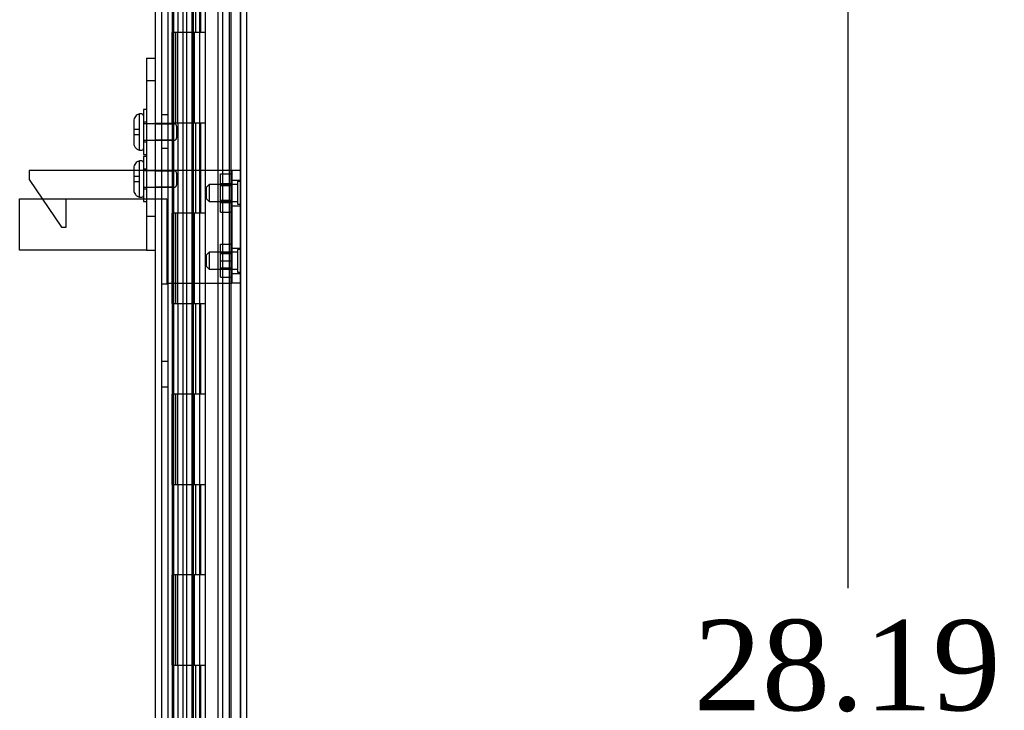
# Model space of a CAD drawing. Header units: inches. Extents: x 1 to 240, y -1 to 159.
# Tile 20 of 103: x 22.55 to 33.45, y 82.54 to 90.18. Entities that reach past the tile are written whole.
import ezdxf
from ezdxf.enums import TextEntityAlignment as Align
from ezdxf.lldxf.tags import DXFTag

# ---------------------------------------------------------------- set-up
doc = ezdxf.new("R2010")
doc.units = ezdxf.units.IN
doc.header["$MEASUREMENT"] = 0
for name, color, linetype in [('COM43552', 7, 'Continuous'), ('COM43581', 7, 'Continuous'), ('COM54932', 7, 'Continuous'), ('COM55891', 7, 'Continuous'), ('COM70219', 7, 'Continuous'), ('COM70657-10', 7, 'Continuous'), ('COM70658-6', 7, 'Continuous'), ('COM70662-26C', 7, 'Continuous'), ('Default', 7, 'Continuous'), ('HNG10620-26B', 7, 'Continuous'), ('HNG10620-26P', 7, 'Continuous'), ('NTS17050', 7, 'Continuous'), ('SCS189755', 7, 'Continuous'), ('STD26057', 7, 'Continuous'), ('WAF250205', 7, 'Continuous')]:
    doc.layers.add(name, color=color, linetype=linetype)
doc.styles.add('SEACAD_Times_New_Roman', font='times.ttf')
tags = doc.linetypes.add('HIDDEN2', pattern=[0.1875, 0.125, -0.0625]).pattern_tags.tags
tags[6:7] = [DXFTag(74, 4), DXFTag(75, 0), DXFTag(340, '0'), DXFTag(46, 0.0), DXFTag(50, 0.0), DXFTag(44, 0.0), DXFTag(45, 0.0)]
tags[4:5] = [DXFTag(74, 4), DXFTag(75, 0), DXFTag(340, '0'), DXFTag(46, 0.0), DXFTag(50, 0.0), DXFTag(44, 0.0), DXFTag(45, 0.0)]
doc.dimstyles.new('HAMMOND_(STH_-_240x160)', dxfattribs={"dimtxt": 1, "dimasz": 1.25, "dimexe": 0.5, "dimexo": 0.5, "dimgap": 0.25, "dimtad": 0, "dimtih": 1, "dimtoh": 1, "dimzin": 0, "dimdsep": 46, "dimtxsty": 'SEACAD_Times_New_Roman', "dimblk1": '_SE_FILLED', "dimblk2": '_SE_FILLED', "dimsah": 1, "dimcen": 0.5, "dimadec": 0, "dimazin": 0, "dimtfac": 0.8, "dimtofl": 0, "dimtmove": 0, "dimatfit": 3, "dimfxl": 1, "dimtolj": 1, "dimtzin": 0, "dimarcsym": 0})

# ---------------------------------------------------------------- blocks, each defined once
blk = doc.blocks.new('SE5')
at = {"layer": 'COM43552', "color": 7, "linetype": 'HIDDEN2'}
for p, q in [((24.121, 97.907), (24.121, 68.169)), ((24.799, 96.719), (24.799, 69.357)), ((24.871, 96.719), (24.871, 69.357))]:
    blk.add_line(p, q, dxfattribs=at)
at = {"layer": 'COM43552', "color": 7, "linetype": 'Continuous'}
blk.add_line((24.193, 97.907), (24.193, 68.169), dxfattribs=at)
at = {"layer": 'COM43581', "color": 7, "linetype": 'HIDDEN2'}
for p, q in [((24.121, 89.131), (24.193, 89.131)), ((24.193, 88.756), (24.121, 88.756)), ((24.121, 87.257), (24.193, 87.257)), ((24.193, 86.397), (24.121, 86.397)), ((24.121, 86.116), (24.193, 86.116))]:
    blk.add_line(p, q, dxfattribs=at)
at = {"layer": 'COM54932', "color": 7, "linetype": 'HIDDEN2'}
for p, q in [((23.98, 88.513), (22.66, 88.513)), ((22.66, 88.513), (22.66, 88.413)), ((24.109, 88.513), (23.98, 88.513)), ((24.153, 88.513), (24.109, 88.513)), ((24.853, 88.513), (24.153, 88.513)), ((24.901, 88.513), (24.853, 88.513)), ((24.901, 88.513), (24.901, 87.263)), ((24.996, 88.513), (24.901, 88.513)), ((22.66, 88.413), (23.016, 87.883)), ((24.901, 88.403), (24.996, 88.403)), ((23.066, 87.883), (23.066, 88.198)), ((24.053, 88.198), (24.109, 88.198)), ((24.109, 88.198), (24.153, 88.198)), ((24.153, 88.198), (24.181, 88.198)), ((24.181, 88.198), (24.181, 87.263)), ((24.901, 88.122), (24.996, 88.122)), ((23.016, 87.883), (23.066, 87.883)), ((24.901, 87.653), (24.996, 87.653)), ((24.901, 87.372), (24.996, 87.372)), ((24.181, 87.263), (24.853, 87.263)), ((24.853, 87.263), (24.901, 87.263)), ((24.996, 87.263), (24.901, 87.263))]:
    blk.add_line(p, q, dxfattribs=at)
at = {"layer": 'COM55891', "color": 7, "linetype": 'HIDDEN2'}
for p, q in [((23.958, 89.755), (23.958, 87.63)), ((23.958, 89.755), (24.053, 89.755)), ((24.053, 89.505), (23.958, 89.505)), ((22.553, 88.198), (23.91, 88.198)), ((22.553, 87.63), (22.553, 88.198)), ((23.91, 88.198), (23.958, 88.198)), ((23.958, 88.198), (24.053, 88.198)), ((23.958, 88.005), (24.053, 88.005)), ((23.91, 87.63), (22.553, 87.63)), ((23.958, 87.63), (23.91, 87.63)), ((23.958, 87.63), (24.053, 87.63))]:
    blk.add_line(p, q, dxfattribs=at)
at = {"layer": 'COM70219', "color": 7, "linetype": 'HIDDEN2'}
for p, q in [((24.746, 96.473), (24.746, 69.603)), ((24.992, 96.473), (24.992, 69.603)), ((24.994, 96.473), (24.994, 69.603)), ((24.995, 96.473), (24.995, 69.603))]:
    blk.add_line(p, q, dxfattribs=at)
at = {"layer": 'COM70657-10', "color": 7, "linetype": 'HIDDEN2'}
for p, q in [((24.996, 69.052), (24.996, 97.024)), ((24.256, 96.735), (24.256, 69.341)), ((24.474, 96.038), (24.474, 70.038))]:
    blk.add_line(p, q, dxfattribs=at)
at = {"layer": 'COM70657-10', "color": 7, "linetype": 'Continuous'}
blk.add_line((25.068, 69.052), (25.068, 97.024), dxfattribs=at)
at = {"layer": 'COM70658-6', "color": 7, "linetype": 'HIDDEN2'}
for p, q in [((24.053, 94.395), (24.053, 73.926)), ((24.241, 94.395), (24.241, 73.926)), ((24.241, 89.032), (24.053, 89.032)), ((24.241, 89.024), (24.053, 89.024)), ((24.053, 88.851), (24.241, 88.851)), ((24.241, 88.842), (24.053, 88.842)), ((24.241, 88.512), (24.053, 88.512)), ((24.241, 88.504), (24.053, 88.504)), ((24.053, 88.331), (24.241, 88.331)), ((24.241, 88.322), (24.053, 88.322))]:
    blk.add_line(p, q, dxfattribs=at)
at = {"layer": 'COM70662-26C', "color": 7, "linetype": 'HIDDEN2'}
for p, q in [((24.4, 96.038), (24.4, 70.038)), ((24.46, 96.038), (24.46, 70.038)), ((24.888, 96.038), (24.888, 70.038)), ((24.502, 90.038), (24.502, 91.038)), ((24.559, 90.038), (24.559, 91.038)), ((24.36, 90.038), (24.36, 89.038)), ((24.473, 90.038), (24.473, 89.038)), ((24.485, 90.038), (24.485, 89.038)), ((24.548, 89.038), (24.548, 90.038)), ((24.502, 88.038), (24.502, 89.038)), ((24.559, 88.038), (24.559, 89.038)), ((24.36, 88.038), (24.36, 87.038)), ((24.473, 88.038), (24.473, 87.038)), ((24.485, 88.038), (24.485, 87.038)), ((24.548, 87.038), (24.548, 88.038)), ((24.502, 86.038), (24.502, 87.038)), ((24.559, 86.038), (24.559, 87.038)), ((24.36, 86.038), (24.36, 85.038)), ((24.473, 86.038), (24.473, 85.038)), ((24.485, 86.038), (24.485, 85.038)), ((24.548, 85.038), (24.548, 86.038)), ((24.502, 84.038), (24.502, 85.038)), ((24.559, 84.038), (24.559, 85.038)), ((24.36, 84.038), (24.36, 83.038)), ((24.473, 84.038), (24.473, 83.038)), ((24.485, 84.038), (24.485, 83.038)), ((24.548, 83.038), (24.548, 84.038)), ((24.502, 82.038), (24.502, 83.038)), ((24.559, 82.038), (24.559, 83.038))]:
    blk.add_line(p, q, dxfattribs=at)
at = {"layer": 'COM70662-26C', "color": 7, "linetype": 'Continuous'}
for p, q in [((24.3, 90.038), (24.3, 89.038)), ((24.608, 90.038), (24.345, 90.038)), ((24.608, 89.038), (24.608, 90.038)), ((24.345, 89.038), (24.608, 89.038)), ((24.3, 88.038), (24.3, 87.038)), ((24.608, 88.038), (24.345, 88.038)), ((24.608, 87.038), (24.608, 88.038)), ((24.345, 87.038), (24.608, 87.038)), ((24.3, 86.038), (24.3, 85.038)), ((24.608, 86.038), (24.345, 86.038)), ((24.608, 85.038), (24.608, 86.038)), ((24.345, 85.038), (24.608, 85.038)), ((24.3, 84.038), (24.3, 83.038)), ((24.608, 84.038), (24.345, 84.038)), ((24.608, 83.038), (24.608, 84.038)), ((24.345, 83.038), (24.608, 83.038))]:
    blk.add_line(p, q, dxfattribs=at)
at = {"layer": 'HNG10620-26B', "color": 7, "linetype": 'HIDDEN2'}
for p, q in [((24.253, 70.038), (24.253, 96.038)), ((24.307, 90.038), (24.307, 91.038)), ((24.364, 90.038), (24.364, 91.038)), ((24.548, 90.038), (24.548, 91.038)), ((24.307, 88.038), (24.307, 89.038)), ((24.364, 88.038), (24.364, 89.038)), ((24.548, 88.038), (24.548, 89.038)), ((24.307, 86.038), (24.307, 87.038)), ((24.364, 86.038), (24.364, 87.038)), ((24.548, 86.038), (24.548, 87.038)), ((24.307, 84.038), (24.307, 85.038)), ((24.364, 84.038), (24.364, 85.038)), ((24.548, 84.038), (24.548, 85.038)), ((24.307, 82.038), (24.307, 83.038)), ((24.364, 82.038), (24.364, 83.038)), ((24.548, 82.038), (24.548, 83.038))]:
    blk.add_line(p, q, dxfattribs=at)
at = {"layer": 'HNG10620-26B', "color": 7, "linetype": 'Continuous'}
for p, q in [((24.608, 90.038), (24.608, 91.038)), ((24.345, 90.038), (24.237, 90.038)), ((24.237, 90.038), (24.237, 89.038)), ((24.279, 90.038), (24.279, 89.038)), ((24.608, 90.038), (24.345, 90.038)), ((24.237, 89.038), (24.345, 89.038)), ((24.345, 89.038), (24.608, 89.038)), ((24.608, 88.038), (24.608, 89.038)), ((24.345, 88.038), (24.237, 88.038)), ((24.237, 88.038), (24.237, 87.038)), ((24.279, 88.038), (24.279, 87.038)), ((24.608, 88.038), (24.345, 88.038)), ((24.237, 87.038), (24.345, 87.038)), ((24.345, 87.038), (24.608, 87.038)), ((24.608, 86.038), (24.608, 87.038)), ((24.345, 86.038), (24.237, 86.038)), ((24.237, 86.038), (24.237, 85.038)), ((24.279, 86.038), (24.279, 85.038)), ((24.608, 86.038), (24.345, 86.038)), ((24.237, 85.038), (24.345, 85.038)), ((24.345, 85.038), (24.608, 85.038)), ((24.608, 84.038), (24.608, 85.038)), ((24.345, 84.038), (24.237, 84.038)), ((24.237, 84.038), (24.237, 83.038)), ((24.279, 84.038), (24.279, 83.038)), ((24.608, 84.038), (24.345, 84.038)), ((24.237, 83.038), (24.345, 83.038)), ((24.345, 83.038), (24.608, 83.038)), ((24.608, 82.038), (24.608, 83.038))]:
    blk.add_line(p, q, dxfattribs=at)
at = {"layer": 'HNG10620-26P', "color": 7, "linetype": 'HIDDEN2'}
for p, q in [((24.36, 95.599), (24.36, 70.038)), ((24.548, 70.038), (24.548, 95.599))]:
    blk.add_line(p, q, dxfattribs=at)
at = {"layer": 'NTS17050', "color": 7, "linetype": 'HIDDEN2'}
for p, q in [((24.776, 88.369), (24.776, 88.474)), ((24.776, 88.474), (24.901, 88.474)), ((24.776, 88.158), (24.776, 88.369)), ((24.776, 88.369), (24.901, 88.369)), ((24.776, 88.368), (24.901, 88.368)), ((24.776, 88.358), (24.901, 88.358)), ((24.901, 88.341), (24.776, 88.341)), ((24.776, 88.185), (24.901, 88.185)), ((24.776, 88.168), (24.901, 88.168)), ((24.776, 88.052), (24.776, 88.158)), ((24.776, 88.158), (24.901, 88.158)), ((24.776, 88.157), (24.901, 88.157)), ((24.776, 88.052), (24.901, 88.052)), ((24.776, 87.513), (24.776, 87.695)), ((24.776, 87.695), (24.901, 87.695)), ((24.776, 87.608), (24.901, 87.608)), ((24.901, 87.591), (24.776, 87.591)), ((24.776, 87.33), (24.776, 87.513)), ((24.776, 87.513), (24.901, 87.513)), ((24.776, 87.435), (24.901, 87.435)), ((24.776, 87.418), (24.901, 87.418)), ((24.776, 87.33), (24.901, 87.33))]:
    blk.add_line(p, q, dxfattribs=at)
at = {"layer": 'SCS189755', "color": 7, "linetype": 'HIDDEN2'}
for p, q in [((23.88, 89.135), (23.88, 89.138)), ((23.88, 88.967), (23.88, 89.135)), ((23.904, 89.138), (23.89, 89.138)), ((23.815, 89.06), (23.815, 88.814)), ((24.265, 89.027), (23.924, 89.027)), ((23.88, 88.967), (23.815, 88.967)), ((23.88, 88.907), (23.815, 88.907)), ((23.88, 88.907), (23.88, 88.967)), ((23.88, 88.739), (23.88, 88.907)), ((24.29, 89.002), (24.29, 88.872)), ((23.924, 88.847), (24.265, 88.847)), ((23.88, 88.739), (23.88, 88.737)), ((23.89, 88.736), (23.904, 88.736)), ((23.88, 88.615), (23.88, 88.618)), ((23.88, 88.447), (23.88, 88.615)), ((23.904, 88.618), (23.89, 88.618)), ((23.815, 88.54), (23.815, 88.294)), ((24.265, 88.507), (23.924, 88.507)), ((24.29, 88.482), (24.29, 88.352)), ((23.88, 88.447), (23.815, 88.447)), ((23.88, 88.387), (23.815, 88.387)), ((23.88, 88.387), (23.88, 88.447)), ((23.88, 88.219), (23.88, 88.387)), ((23.924, 88.327), (24.265, 88.327)), ((23.88, 88.219), (23.88, 88.217)), ((23.89, 88.216), (23.904, 88.216))]:
    blk.add_line(p, q, dxfattribs=at)
for centre, radius, start, end in [((23.89, 89.064), 0.0745, 90, 97.3221), ((23.904, 89.118), 0.02, 0, 90), ((24.265, 89.002), 0.025, 0, 90), ((24.265, 88.872), 0.025, 270, 0), ((23.89, 88.811), 0.0745, 262.6779, 270), ((23.904, 88.756), 0.02, 270, 0), ((23.89, 88.544), 0.0745, 90, 97.3221), ((23.904, 88.598), 0.02, 0, 90), ((24.265, 88.482), 0.025, 0, 90), ((24.265, 88.352), 0.025, 270, 0), ((23.89, 88.291), 0.0745, 262.6779, 270), ((23.904, 88.236), 0.02, 270, 0)]:
    blk.add_arc(centre, radius, start, end, dxfattribs=at)
for points, knots in [([(23.88, 89.135), (23.876, 89.135), (23.871, 89.134), (23.863, 89.131), (23.859, 89.129), (23.847, 89.123), (23.839, 89.117), (23.828, 89.103), (23.823, 89.095), (23.817, 89.078), (23.815, 89.069), (23.815, 89.06)], [0, 0, 0, 0, 0.125, 0.125, 0.25, 0.25, 0.5, 0.5, 0.75, 0.75, 1, 1, 1, 1]), ([(23.815, 88.814), (23.815, 88.805), (23.817, 88.796), (23.823, 88.779), (23.828, 88.771), (23.837, 88.761), (23.84, 88.758), (23.847, 88.752), (23.851, 88.75), (23.859, 88.745), (23.863, 88.743), (23.871, 88.741), (23.876, 88.74), (23.88, 88.739)], [0, 0, 0, 0, 0.25, 0.25, 0.5, 0.5, 0.625, 0.625, 0.75, 0.75, 0.875, 0.875, 1, 1, 1, 1]), ([(23.88, 88.615), (23.876, 88.615), (23.871, 88.614), (23.863, 88.611), (23.859, 88.609), (23.847, 88.603), (23.839, 88.597), (23.828, 88.583), (23.823, 88.575), (23.817, 88.558), (23.815, 88.549), (23.815, 88.54)], [0, 0, 0, 0, 0.125, 0.125, 0.25, 0.25, 0.5, 0.5, 0.75, 0.75, 1, 1, 1, 1]), ([(23.815, 88.294), (23.815, 88.285), (23.817, 88.276), (23.823, 88.259), (23.828, 88.251), (23.837, 88.241), (23.84, 88.238), (23.847, 88.232), (23.851, 88.23), (23.859, 88.225), (23.863, 88.223), (23.871, 88.221), (23.876, 88.22), (23.88, 88.219)], [0, 0, 0, 0, 0.25, 0.25, 0.5, 0.5, 0.625, 0.625, 0.75, 0.75, 0.875, 0.875, 1, 1, 1, 1])]:
    blk.add_open_spline(points, degree=3, knots=knots, dxfattribs=at)
at = {"layer": 'STD26057', "color": 7, "linetype": 'HIDDEN2'}
for p, q in [((24.965, 88.388), (24.965, 88.138)), ((24.996, 88.388), (24.965, 88.388)), ((24.651, 88.357), (24.621, 88.327)), ((24.621, 88.199), (24.621, 88.327)), ((24.651, 88.357), (24.651, 88.169)), ((24.965, 88.357), (24.651, 88.357)), ((24.621, 88.199), (24.651, 88.169)), ((24.651, 88.169), (24.965, 88.169)), ((24.965, 88.138), (24.996, 88.138)), ((24.651, 87.607), (24.621, 87.577)), ((24.651, 87.607), (24.651, 87.419)), ((24.965, 87.607), (24.651, 87.607)), ((24.965, 87.638), (24.965, 87.388)), ((24.996, 87.638), (24.965, 87.638)), ((24.621, 87.449), (24.621, 87.577)), ((24.621, 87.449), (24.651, 87.419)), ((24.651, 87.419), (24.965, 87.419)), ((24.965, 87.388), (24.996, 87.388))]:
    blk.add_line(p, q, dxfattribs=at)
at = {"layer": 'WAF250205', "color": 7, "linetype": 'HIDDEN2'}
for p, q in [((23.924, 89.187), (23.924, 88.687)), ((23.958, 89.187), (23.924, 89.187)), ((23.958, 89.045), (23.924, 89.045)), ((23.924, 88.83), (23.958, 88.83)), ((23.924, 88.687), (23.958, 88.687)), ((23.924, 88.667), (23.924, 88.167)), ((23.958, 88.667), (23.924, 88.667)), ((23.958, 88.525), (23.924, 88.525)), ((23.924, 88.31), (23.958, 88.31)), ((23.924, 88.167), (23.958, 88.167))]:
    blk.add_line(p, q, dxfattribs=at)
blk = doc.blocks.new('DMBLK2871')
at = {"layer": 'Default', "linetype": 'Continuous'}
for points in [[(31.925, 95.882), (31.716, 97.132), (31.508, 95.882)], [(31.925, 70.194), (31.508, 70.194), (31.716, 68.944)]]:
    blk.add_hatch(color=7, dxfattribs=at).paths.add_polyline_path(points)
at = {"layer": 'Default', "color": 7, "linetype": 'Continuous'}
for p, q in [((25.46, 97.132), (32.216, 97.132)), ((31.716, 97.132), (31.716, 83.888)), ((31.716, 81.038), (31.716, 68.944)), ((25.108, 68.944), (32.216, 68.944))]:
    blk.add_line(p, q, dxfattribs=at)
at = {"layer": 'Default', "color": 7, "linetype": 'Continuous', "style": 'SEACAD_Times_New_Roman'}
for s, p in [('28.19', (30.01, 83.538)), ('DOOR', (29.619, 82.038))]:
    blk.add_text(s, height=1, dxfattribs=at).set_placement(p, align=Align.TOP_LEFT)
blk = doc.blocks.new('_SE_FILLED')
at = {"color": 0}
blk.add_line((0, 0), (-1, 0), dxfattribs=at)
blk.add_solid([(0, 0), (-1, -0.1665), (-1, 0.1665), (0, 0)], dxfattribs=at)

msp = doc.modelspace()

# ---------------------------------------------------------------- block references
at = {"layer": 'Default'}
msp.add_blockref('SE5', (0, 0), dxfattribs=at)

# ---------------------------------------------------------------- dimensions: what is measured, and where the dimension line sits
at = {"layer": 'Default', "color": 7, "linetype": 'Continuous'}
dim = msp.add_linear_dim(base=(31.716, 68.944), p1=(24.256, 97.132), p2=(24.608, 68.944), angle=90, text='\\A1;<>\\PDOOR', dimstyle='HAMMOND_(STH_-_240x160)', dxfattribs=at)
dim.commit()
dim.dimension.update_dxf_attribs({"geometry": 'DMBLK2871', "text_midpoint": (31.716, 83.038), "dimtype": 160})

doc.saveas('drawing.dxf')
